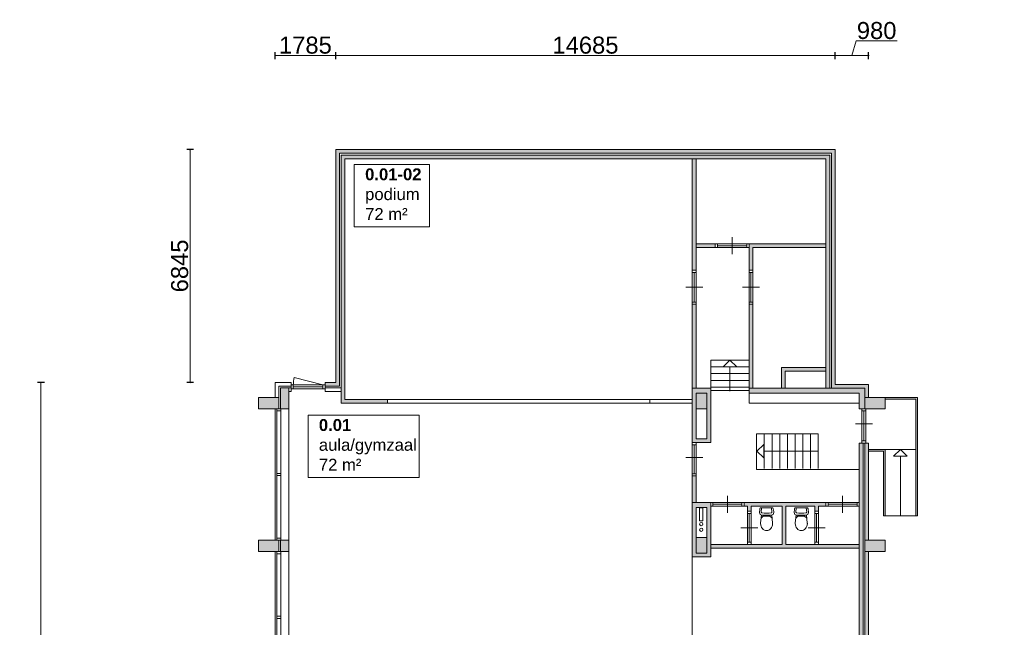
# Model space of a CAD drawing. Header units: millimetres. Extents: x 755778 to 1537169, y 90093 to 392038.
# Tile 43 of 134: x 755778 to 784731, y 374169 to 392038. Entities that reach past the tile are written whole.
import ezdxf

# ---------------------------------------------------------------- set-up
doc = ezdxf.new("R2010")
doc.units = ezdxf.units.MM
doc.layers.add('maatlijnen', color=7, linetype='Continuous')
doc.layers.add('NIV 00', color=7, linetype='Continuous')
doc.layers.add('oppervlaktelijnen', color=6, linetype='Continuous', lineweight=35, plot=False)
doc.layers.add('RUIMTEnr', color=7, linetype='Continuous', lineweight=5)
doc.styles.get("Standard").update_dxf_attribs({"font": 'arial.ttf'})
doc.dimstyles.new('even', dxfattribs={"dimtxt": 500, "dimasz": 50, "dimexe": 100, "dimexo": 0, "dimgap": 50, "dimtad": 1, "dimdec": 0, "dimzin": 0, "dimdsep": 46, "dimtxsty": 'Standard', "dimblk": 'DOT', "dimcen": 1, "dimclrd": 7, "dimclre": 7, "dimclrt": 7, "dimadec": 0, "dimazin": 0, "dimtfac": 1, "dimtdec": 0, "dimtofl": 0, "dimtmove": 0, "dimatfit": 2, "dimldrblk": 'DOT', "dimfxl": 100, "dimfxlon": 1, "dimtolj": 1, "dimtzin": 0, "dimlwd": 5, "dimarcsym": 0})

# ---------------------------------------------------------------- blocks, each defined once
blk = doc.blocks.new('_Dot')
at = {"color": 0, "linetype": 'ByBlock', "lineweight": -2}
blk.add_line((-0.5, 0), (-1, 0), dxfattribs=at)
at = {"color": 0, "linetype": 'ByBlock', "const_width": 0.5}
blk.add_lwpolyline([(-0.25, 0, 1), (0.25, 0, 1)], format="xyb", close=True, dxfattribs=at)
blk = doc.blocks.new('*D100')
at = {"layer": 'Defpoints', "color": 0, "lineweight": 5, "transparency": 16777216}
for p in [(765072, 390981), (763287, 383098), (765072, 383098)]:
    blk.add_point(p, dxfattribs=at)
at = {"layer": 'maatlijnen', "color": 7, "lineweight": -2, "transparency": 16777216}
for p, q in [((763287, 390881), (763287, 391081)), ((765072, 390881), (765072, 391081))]:
    blk.add_line(p, q, dxfattribs=at)
at = {"layer": 'maatlijnen', "color": 7, "lineweight": 5, "transparency": 16777216}
blk.add_line((763337, 390981), (765022, 390981), dxfattribs=at)
at = {"layer": 'maatlijnen', "color": 7, "lineweight": 5, "transparency": 16777216, "xscale": 50, "yscale": 50, "zscale": 50, "rotation": 180}
blk.add_blockref('_Dot', (763287, 390981), dxfattribs=at)
at = {"layer": 'maatlijnen', "color": 7, "lineweight": 5, "transparency": 16777216, "xscale": 50, "yscale": 50, "zscale": 50}
blk.add_blockref('_Dot', (765072, 390981), dxfattribs=at)
at = {"layer": 'maatlijnen', "color": 7, "lineweight": 5, "transparency": 16777216, "insert": (764179, 391286), "char_height": 500, "attachment_point": 5}
blk.add_mtext('\\A1;1785', dxfattribs=at)
blk = doc.blocks.new('*D101')
at = {"layer": 'Defpoints', "color": 0, "lineweight": 5, "transparency": 16777216}
for p in [(779757, 390981), (779757, 389943), (765072, 383098)]:
    blk.add_point(p, dxfattribs=at)
at = {"layer": 'maatlijnen', "color": 7, "lineweight": -2, "transparency": 16777216}
for p, q in [((765072, 390881), (765072, 391081)), ((779757, 390881), (779757, 391081))]:
    blk.add_line(p, q, dxfattribs=at)
at = {"layer": 'maatlijnen', "color": 7, "lineweight": 5, "transparency": 16777216}
blk.add_line((765122, 390981), (779707, 390981), dxfattribs=at)
at = {"layer": 'maatlijnen', "color": 7, "lineweight": 5, "transparency": 16777216, "xscale": 50, "yscale": 50, "zscale": 50, "rotation": 180}
blk.add_blockref('_Dot', (765072, 390981), dxfattribs=at)
at = {"layer": 'maatlijnen', "color": 7, "lineweight": 5, "transparency": 16777216, "xscale": 50, "yscale": 50, "zscale": 50}
blk.add_blockref('_Dot', (779757, 390981), dxfattribs=at)
at = {"layer": 'maatlijnen', "color": 7, "lineweight": 5, "transparency": 16777216, "insert": (772414, 391286), "char_height": 500, "attachment_point": 5}
blk.add_mtext('\\A1;14685', dxfattribs=at)
blk = doc.blocks.new('*D102')
at = {"layer": 'Defpoints', "color": 0, "lineweight": 5, "transparency": 16777216}
for p in [(780737, 390981), (779757, 389943), (780737, 383038)]:
    blk.add_point(p, dxfattribs=at)
at = {"layer": 'maatlijnen', "color": 7, "lineweight": 5, "transparency": 16777216}
for p, q in [((780247, 390981), (780376, 391411)), ((780376, 391411), (781579, 391411)), ((779807, 390981), (780687, 390981))]:
    blk.add_line(p, q, dxfattribs=at)
at = {"layer": 'maatlijnen', "color": 7, "lineweight": -2, "transparency": 16777216}
for p, q in [((779757, 390881), (779757, 391081)), ((780737, 390881), (780737, 391081))]:
    blk.add_line(p, q, dxfattribs=at)
at = {"layer": 'maatlijnen', "color": 7, "lineweight": 5, "transparency": 16777216, "xscale": 50, "yscale": 50, "zscale": 50, "rotation": 180}
blk.add_blockref('_Dot', (779757, 390981), dxfattribs=at)
at = {"layer": 'maatlijnen', "color": 7, "lineweight": 5, "transparency": 16777216, "xscale": 50, "yscale": 50, "zscale": 50}
blk.add_blockref('_Dot', (780737, 390981), dxfattribs=at)
at = {"layer": 'maatlijnen', "color": 7, "lineweight": 5, "transparency": 16777216, "insert": (780977, 391716), "char_height": 500, "attachment_point": 5}
blk.add_mtext('\\A1;980', dxfattribs=at)
blk = doc.blocks.new('*D111')
at = {"layer": 'Defpoints', "color": 0, "lineweight": 5, "transparency": 16777216}
for p in [(765072, 388218), (760788, 381373), (765072, 381373)]:
    blk.add_point(p, dxfattribs=at)
at = {"layer": 'maatlijnen', "color": 7, "lineweight": -2, "transparency": 16777216}
for p, q in [((760888, 388218), (760688, 388218)), ((760888, 381373), (760688, 381373))]:
    blk.add_line(p, q, dxfattribs=at)
at = {"layer": 'maatlijnen', "color": 7, "lineweight": 5, "transparency": 16777216}
blk.add_line((760788, 388168), (760788, 381423), dxfattribs=at)
at = {"layer": 'maatlijnen', "color": 7, "lineweight": 5, "transparency": 16777216, "xscale": 50, "yscale": 50, "zscale": 50}
for p, rotation in [((760788, 388218), 90), ((760788, 381373), 270)]:
    blk.add_blockref('_Dot', p, dxfattribs=dict(at, rotation=rotation))
at = {"layer": 'maatlijnen', "color": 7, "lineweight": 5, "transparency": 16777216, "insert": (760483, 384796), "char_height": 500, "attachment_point": 5, "rotation": 90}
blk.add_mtext('\\A1;6845', dxfattribs=at)
blk = doc.blocks.new('*D112')
at = {"layer": 'Defpoints', "color": 0, "lineweight": 5, "transparency": 16777216}
for p in [(760688, 381373), (756404, 359273), (758903, 359273)]:
    blk.add_point(p, dxfattribs=at)
at = {"layer": 'maatlijnen', "color": 7, "lineweight": -2, "transparency": 16777216}
for p, q in [((756504, 381373), (756304, 381373)), ((756504, 359273), (756304, 359273))]:
    blk.add_line(p, q, dxfattribs=at)
at = {"layer": 'maatlijnen', "color": 7, "lineweight": 5, "transparency": 16777216}
blk.add_line((756404, 381323), (756404, 359323), dxfattribs=at)
at = {"layer": 'maatlijnen', "color": 7, "lineweight": 5, "transparency": 16777216, "xscale": 50, "yscale": 50, "zscale": 50}
for p, rotation in [((756404, 381373), 90), ((756404, 359273), 270)]:
    blk.add_blockref('_Dot', p, dxfattribs=dict(at, rotation=rotation))
at = {"layer": 'maatlijnen', "color": 7, "lineweight": 5, "transparency": 16777216, "insert": (756099, 370323), "char_height": 500, "attachment_point": 5, "rotation": 90}
blk.add_mtext('\\A1;22100', dxfattribs=at)

msp = doc.modelspace()

# ---------------------------------------------------------------- hatches: boundary and pattern name
at = {"layer": 'NIV 00', "lineweight": 5}
h = msp.add_hatch(color=7, dxfattribs=at)
h.dxf.hatch_style = 1
h.paths.add_polyline_path([(779756.8, 388218.1), (765071.8, 388218.1), (765071.8, 381373.1), (764756.8, 381373.1), (764756.8, 381263.1), (765181.8, 381263.1), (765181.8, 388108.1), (779646.8, 388108.1), (779646.8, 381203.1), (780626.8, 381203.1), (780626.8, 380928.1), (780736.8, 380928.1), (780736.8, 381313.1), (779756.8, 381313.1)])
h = msp.add_hatch(color=7, dxfattribs=at)
h.dxf.hatch_style = 1
h.paths.add_polyline_path([(779596.8, 388058.1), (765231.8, 388058.1), (765231.8, 380763.1), (766591.8, 380763.1), (766591.8, 380873.1), (765341.8, 380873.1), (765341.8, 387948.1), (775556.8, 387948.1), (779486.8, 387948.1), (779486.8, 381203.1), (779596.8, 381203.1)])
h = msp.add_hatch(color=7, dxfattribs=at)
h.dxf.hatch_style = 1
h.paths.add_polyline_path([(775666.8, 383668.1), (775556.8, 383668.1), (775556.8, 381203.1), (775666.8, 381203.1)])
h = msp.add_hatch(color=7, dxfattribs=at)
h.dxf.hatch_style = 1
h.paths.add_polyline_path([(777336.8, 383668.1), (777226.8, 383668.1), (777226.8, 381203.1), (777336.8, 381203.1)])
h = msp.add_hatch(color=7, dxfattribs=at)
h.dxf.hatch_style = 1
h.paths.add_polyline_path([(779486.8, 381813.1), (778176.8, 381813.1), (778176.8, 381203.1), (778286.8, 381203.1), (778286.8, 381703.1), (779486.8, 381703.1)])
at = {"layer": 'NIV 00', "lineweight": 5, "true_color": 0x555d61}
h = msp.add_hatch(color=251, dxfattribs=at)
h.paths.add_polyline_path([(765461.8, 359429.1), (765341.8, 359429.1), (765341.8, 359178.1), (765191.8, 359178.1), (765191.8, 359578.1), (765461.8, 359578.1)])
h.paths.add_polyline_path([(763696.8, 359543.1), (763446.8, 359543.1), (763446.8, 359928.1), (763696.8, 359928.1)])
h.paths.add_polyline_path([(762796.8, 359598.1), (762796.8, 359928.1), (763396.8, 359928.1), (763396.8, 359598.1)])
h.paths.add_polyline_path([(762796.8, 363798.1), (762796.8, 364128.1), (763396.8, 364128.1), (763396.8, 363798.1)])
h.paths.add_polyline_path([(763446.8, 364128.1), (763446.8, 363798.1), (763696.8, 363798.1), (763696.8, 364128.1)])
h.paths.add_polyline_path([(762796.8, 367998.1), (762796.8, 368328.1), (763396.8, 368328.1), (763396.8, 367998.1)])
h.paths.add_polyline_path([(763446.8, 368328.1), (763446.8, 367998.1), (763696.8, 367998.1), (763696.8, 368328.1)])
h.paths.add_polyline_path([(762796.8, 372198.1), (762796.8, 372528.1), (763396.8, 372528.1), (763396.8, 372198.1)])
h.paths.add_polyline_path([(763446.8, 372528.1), (763446.8, 372198.1), (763696.8, 372198.1), (763696.8, 372528.1)])
h.paths.add_polyline_path([(762796.8, 376398.1), (762796.8, 376728.1), (763396.8, 376728.1), (763396.8, 376398.1)])
h.paths.add_polyline_path([(763446.8, 376728.1), (763446.8, 376398.1), (763696.8, 376398.1), (763696.8, 376728.1)])
h.paths.add_polyline_path([(762796.8, 380598.1), (762796.8, 380928.1), (763396.8, 380928.1), (763396.8, 380598.1)])
h.paths.add_polyline_path([(763446.8, 381213.1), (763696.8, 381213.1), (763696.8, 380598.1), (763446.8, 380598.1)])
h.paths.add_polyline_path([(775666.8, 380598.1), (775666.8, 381053.1), (775986.8, 381053.1), (775986.8, 380598.1)])
at = {"layer": 'NIV 00', "lineweight": 5}
h = msp.add_hatch(color=7, dxfattribs=at)
h.dxf.hatch_style = 1
h.paths.add_polyline_path([(776096.8, 381203.1), (775556.8, 381203.1), (775556.8, 379603.1), (776096.8, 379603.1)])
h.paths.add_polyline_path([(775986.8, 381053.1), (775986.8, 380598.1), (775986.8, 379713.1), (775666.8, 379713.1), (775666.8, 381053.1)], flags=16)
h = msp.add_hatch(color=7, dxfattribs=at)
h.dxf.hatch_style = 1
h.paths.add_polyline_path([(780626.8, 381203.1), (777226.8, 381203.1), (777226.8, 381053.1), (780466.8, 381053.1), (780466.8, 380598.1), (780626.8, 380598.1), (780626.8, 380928.1)])
h = msp.add_hatch(color=7, dxfattribs=at)
h.dxf.hatch_style = 1
h.paths.add_polyline_path([(792821.8, 362448.1), (792636.8, 362448.1), (792636.8, 380823.1), (792526.8, 380823.1), (792526.8, 362338.1), (792711.8, 362338.1), (792711.8, 359738.1), (792821.8, 359738.1)])
h.paths.add_polyline_path([(788306.8, 368536.8), (788196.8, 368536.8), (788196.8, 359738.1), (788306.8, 359738.1)])
h.paths.add_polyline_path([(780736.8, 372198.1), (780626.8, 372198.1), (780626.8, 368328.1), (780736.8, 368328.1)])
h.paths.add_polyline_path([(780576.8, 379581.1), (780544.8, 379581.1), (780466.8, 379581.1), (780466.8, 359578.1), (780576.8, 359578.1)])
h.paths.add_polyline_path([(780736.8, 367998.1), (780626.8, 367998.1), (780626.8, 364128.1), (780736.8, 364128.1)])
at = {"layer": 'NIV 00', "lineweight": 5, "true_color": 0x555d61}
h = msp.add_hatch(color=251, dxfattribs=at)
h.dxf.hatch_style = 1
h.paths.add_polyline_path([(781226.8, 380928.1), (780626.8, 380928.1), (780626.8, 380598.1), (781226.8, 380598.1)])
at = {"layer": 'NIV 00', "lineweight": 5}
h = msp.add_hatch(color=7, dxfattribs=at)
h.dxf.hatch_style = 1
h.paths.add_polyline_path([(782176.8, 380928.1), (781226.8, 380928.1), (781226.8, 380878.1), (782126.8, 380878.1), (782126.8, 377445.1), (782176.8, 377445.1)])
h = msp.add_hatch(color=7, dxfattribs=at)
h.dxf.hatch_style = 1
h.paths.add_polyline_path([(780736.8, 379581.1), (780626.8, 379581.1), (780626.8, 376728.1), (780736.8, 376728.1)])
h = msp.add_hatch(color=7, dxfattribs=at)
h.dxf.hatch_style = 1
h.paths.add_polyline_path([(781226.8, 377812.1), (781226.8, 379398.1), (780736.8, 379398.1), (780736.8, 379348.1), (781176.8, 379348.1), (781176.8, 377445.1), (781226.8, 377445.1)])
h = msp.add_hatch(color=7, dxfattribs=at)
h.dxf.hatch_style = 1
h.paths.add_polyline_path([(775666.8, 378619.1), (775556.8, 378619.1), (775556.8, 377843.1), (775666.8, 377843.1)])
h = msp.add_hatch(color=7, dxfattribs=at)
h.dxf.hatch_style = 1
h.paths.add_polyline_path([(776096.8, 377843.1), (775556.8, 377843.1), (775556.8, 376243.1), (776096.8, 376243.1)])
h.paths.add_polyline_path([(775986.8, 377693.1), (775986.8, 376353.1), (775666.8, 376353.1), (775666.8, 377693.1)], flags=16)
h.paths.add_polyline_path([(775770.2, 377681.6), (775870.2, 377681.6), (775870.2, 377301.9), (775770.2, 377301.9)], flags=0)
h.paths.add_polyline_path([(775870.2, 377204.9, -1), (775770.2, 377204.9, -1)], flags=0)
h.paths.add_polyline_path([(775870.2, 377036.6, -1), (775770.2, 377036.6, -1)], flags=0)
h.paths.add_polyline_path([(775986.8, 376808.1), (775986.8, 376353.1), (775666.8, 376353.1), (775666.8, 376808.1)], flags=0)
h = msp.add_hatch(color=7, dxfattribs=at)
h.dxf.hatch_style = 1
h.paths.add_polyline_path([(779482.8, 377843.1), (777080.8, 377843.1), (777080.8, 377733.1), (777176.8, 377733.1), (777176.8, 377587.1), (777286.8, 377587.1), (777286.8, 377733.1), (778196.8, 377733.1), (778196.8, 376603.1), (776096.8, 376603.1), (776096.8, 376493.1), (780466.8, 376493.1), (780466.8, 376603.1), (778306.8, 376603.1), (778306.8, 377733.1), (779156.8, 377733.1), (779156.8, 377587.1), (779266.8, 377587.1), (779266.8, 377733.1), (779482.8, 377733.1)])
msp.add_hatch(color=251, dxfattribs=at).paths.add_polyline_path([(775666.8, 376353.1), (775666.8, 376808.1), (775986.8, 376808.1), (775986.8, 376353.1)])
at = {"layer": 'NIV 00', "lineweight": 5, "true_color": 0x555d61}
h = msp.add_hatch(color=251, dxfattribs=at)
h.paths.add_polyline_path([(781226.8, 363798.1), (781226.8, 364128.1), (780626.8, 364128.1), (780626.8, 363798.1)])
h.paths.add_polyline_path([(781226.8, 367998.1), (781226.8, 368328.1), (780626.8, 368328.1), (780626.8, 367998.1)])
h.paths.add_polyline_path([(781226.8, 372198.1), (781226.8, 372528.1), (780626.8, 372528.1), (780626.8, 372198.1)])
h.paths.add_polyline_path([(781226.8, 376398.1), (781226.8, 376728.1), (780626.8, 376728.1), (780626.8, 376398.1)])
at = {"layer": 'NIV 00', "lineweight": 5}
h = msp.add_hatch(color=7, dxfattribs=at)
h.dxf.hatch_style = 1
h.paths.add_polyline_path([(780736.8, 376398.1), (780626.8, 376398.1), (780626.8, 372528.1), (780736.8, 372528.1)])
at = {"layer": 'oppervlaktelijnen', "lineweight": 5}
h = msp.add_hatch(color=7, dxfattribs=at)
h.dxf.hatch_style = 1
h.paths.add_polyline_path([(775666.8, 387948.1), (775556.8, 387948.1), (775556.8, 384668.1), (775666.8, 384668.1)])
h = msp.add_hatch(color=7, dxfattribs=at)
h.dxf.hatch_style = 1
h.paths.add_polyline_path([(776226.8, 385448.1), (775666.8, 385448.1), (775666.8, 385338.1), (776226.8, 385338.1)])
h = msp.add_hatch(color=7, dxfattribs=at)
h.dxf.hatch_style = 1
h.paths.add_polyline_path([(779486.8, 385448.1), (777226.8, 385448.1), (777226.8, 385334.1), (777226.8, 384668.1), (777336.8, 384668.1), (777336.8, 385338.1), (779486.8, 385338.1)])

# ---------------------------------------------------------------- linework, layer by layer
at = {"layer": 'NIV 00', "color": 7, "lineweight": 5}
for p, q in [((779756.8, 388218.1), (765071.8, 388218.1)), ((765071.8, 388218.1), (765071.8, 381373.1)), ((765181.8, 381263.1), (765181.8, 388108.1)), ((765181.8, 388108.1), (779646.8, 388108.1)), ((765231.8, 380763.1), (765231.8, 388058.1)), ((765231.8, 388058.1), (779596.8, 388058.1)), ((779596.8, 388058.1), (779596.8, 381203.1)), ((779646.8, 388108.1), (779646.8, 381203.1)), ((779756.8, 381313.1), (779756.8, 388218.1)), ((779486.8, 387948.1), (765341.8, 387948.1)), ((765341.8, 387948.1), (765341.8, 380873.1)), ((775666.8, 387948.1), (775556.8, 387948.1)), ((775556.8, 387948.1), (775556.8, 384668.1)), ((775666.8, 384668.1), (775666.8, 387948.1)), ((779486.8, 381203.1), (779486.8, 387948.1)), ((776226.8, 385448.1), (775666.8, 385448.1)), ((775666.8, 385448.1), (775666.8, 385338.1)), ((776293.8, 385448.1), (776226.8, 385448.1)), ((776226.8, 385448.1), (776226.8, 385334.1)), ((776226.8, 385338.1), (776226.8, 385448.1)), ((776293.8, 385448.1), (776293.8, 385334.1)), ((777159.8, 385448.1), (776293.8, 385448.1)), ((777159.8, 385391.1), (776293.8, 385391.1)), ((776726.8, 385141.1), (776726.8, 385641.1)), ((777226.8, 385448.1), (777159.8, 385448.1)), ((777159.8, 385448.1), (777159.8, 385334.1)), ((777226.8, 385448.1), (777226.8, 385334.1)), ((779486.8, 385448.1), (777226.8, 385448.1)), ((777226.8, 385448.1), (777226.8, 384668.1)), ((779486.8, 385338.1), (779486.8, 385448.1)), ((775666.8, 385338.1), (776226.8, 385338.1)), ((776226.8, 385334.1), (776293.8, 385334.1)), ((777159.8, 385334.1), (776293.8, 385334.1)), ((777159.8, 385334.1), (777226.8, 385334.1)), ((777336.8, 384668.1), (777336.8, 385338.1)), ((777336.8, 385338.1), (779486.8, 385338.1)), ((775554.8, 384668.1), (775554.8, 384601.1)), ((775668.8, 384668.1), (775554.8, 384668.1)), ((775668.8, 384601.1), (775554.8, 384601.1)), ((775554.8, 384601.1), (775554.8, 383735.1)), ((775556.8, 384668.1), (775666.8, 384668.1)), ((775611.8, 384601.1), (775611.8, 383735.1)), ((775668.8, 384601.1), (775668.8, 384668.1)), ((775668.8, 384601.1), (775668.8, 383735.1)), ((777224.8, 384668.1), (777224.8, 384601.1)), ((777338.8, 384668.1), (777224.8, 384668.1)), ((777338.8, 384601.1), (777224.8, 384601.1)), ((777224.8, 384601.1), (777224.8, 383735.1)), ((777226.8, 384668.1), (777336.8, 384668.1)), ((777281.8, 384601.1), (777281.8, 383735.1)), ((777338.8, 384601.1), (777338.8, 384668.1)), ((777338.8, 384601.1), (777338.8, 383735.1)), ((775361.8, 384168.1), (775861.8, 384168.1)), ((777031.8, 384168.1), (777531.8, 384168.1)), ((775554.8, 383735.1), (775554.8, 383668.1)), ((775668.8, 383735.1), (775554.8, 383735.1)), ((775668.8, 383668.1), (775554.8, 383668.1)), ((775556.8, 383668.1), (775556.8, 381203.1)), ((775666.8, 383668.1), (775556.8, 383668.1)), ((775666.8, 381203.1), (775666.8, 383668.1)), ((775668.8, 383668.1), (775668.8, 383735.1)), ((777224.8, 383735.1), (777224.8, 383668.1)), ((777338.8, 383735.1), (777224.8, 383735.1)), ((777338.8, 383668.1), (777224.8, 383668.1)), ((777226.8, 383668.1), (777226.8, 381203.1)), ((777336.8, 383668.1), (777226.8, 383668.1)), ((777336.8, 381203.1), (777336.8, 383668.1)), ((777338.8, 383668.1), (777338.8, 383735.1)), ((777226.8, 382028.1), (776096.8, 382028.1)), ((776096.8, 382028.1), (776096.8, 381203.1)), ((776461.8, 381828.1), (776661.8, 382028.1)), ((776661.8, 382028.1), (776861.8, 381828.1)), ((777226.8, 381828.1), (776096.8, 381828.1)), ((777226.8, 381628.1), (776096.8, 381628.1)), ((776861.8, 381828.1), (776461.8, 381828.1)), ((776661.8, 381828.1), (776661.8, 381114.4)), ((779486.8, 381813.1), (778176.8, 381813.1)), ((778176.8, 381813.1), (778176.8, 381203.1)), ((778286.8, 381203.1), (778286.8, 381703.1)), ((778286.8, 381703.1), (779486.8, 381703.1)), ((779486.8, 381703.1), (779486.8, 381813.1)), ((763756.8, 381373.1), (763286.8, 381373.1)), ((763286.8, 381373.1), (763286.8, 380928.1)), ((763756.8, 381263.1), (763756.8, 381373.1)), ((764689.8, 381295.1), (763853.3, 381519.2)), ((764756.8, 381373.1), (764756.8, 381263.1)), ((765071.8, 381373.1), (764756.8, 381373.1)), ((777226.8, 381428.1), (776096.8, 381428.1)), ((780736.8, 381313.1), (779756.8, 381313.1)), ((780736.8, 380928.1), (780736.8, 381313.1)), ((763396.8, 380928.1), (763396.8, 381263.1)), ((763396.8, 381263.1), (763756.8, 381263.1)), ((763446.8, 381213.1), (763696.8, 381213.1)), ((763446.8, 380598.1), (763446.8, 381213.1)), ((763696.8, 381213.1), (763696.8, 380598.1)), ((763696.8, 381103.1), (763696.8, 381213.1)), ((763696.8, 381213.1), (763756.8, 381213.1)), ((763756.8, 381103.1), (763696.8, 381103.1)), ((763823.8, 381295.1), (763756.8, 381295.1)), ((763756.8, 381295.1), (763756.8, 381181.1)), ((763756.8, 381213.1), (763756.8, 381103.1)), ((763756.8, 381181.1), (763823.8, 381181.1)), ((763823.8, 381295.1), (763823.8, 381181.1)), ((764689.8, 381295.1), (763823.8, 381295.1)), ((764689.8, 381238.1), (763823.8, 381238.1)), ((764689.8, 381181.1), (763823.8, 381181.1)), ((764756.8, 381295.1), (764689.8, 381295.1)), ((764689.8, 381295.1), (764689.8, 381181.1)), ((764689.8, 381181.1), (764756.8, 381181.1)), ((764756.8, 381295.1), (764756.8, 381181.1)), ((764756.8, 381263.1), (765181.8, 381263.1)), ((764756.8, 381213.1), (765231.8, 381213.1)), ((764756.8, 381103.1), (764756.8, 381213.1)), ((765231.8, 381103.1), (764756.8, 381103.1)), ((765231.8, 381213.1), (765231.8, 381103.1)), ((775556.8, 379603.1), (775556.8, 381203.1)), ((775556.8, 381203.1), (776096.8, 381203.1)), ((775556.8, 381203.1), (775666.8, 381203.1)), ((775666.8, 380598.1), (775666.8, 381053.1)), ((775666.8, 381053.1), (775986.8, 381053.1)), ((775666.8, 379713.1), (775666.8, 381053.1)), ((775666.8, 381053.1), (775986.8, 381053.1)), ((775986.8, 381053.1), (775986.8, 380598.1)), ((775986.8, 381053.1), (775986.8, 379713.1)), ((777226.8, 381228.1), (776096.8, 381228.1)), ((776096.8, 381203.1), (776096.8, 379603.1)), ((777226.8, 381128.1), (776096.8, 381128.1)), ((777226.8, 381203.1), (777336.8, 381203.1)), ((777226.8, 381203.1), (777226.8, 381053.1)), ((780626.8, 381203.1), (777226.8, 381203.1)), ((777226.8, 381053.1), (777226.8, 380763.1)), ((777226.8, 381053.1), (780466.8, 381053.1)), ((778176.8, 381203.1), (778286.8, 381203.1)), ((779596.8, 381203.1), (779486.8, 381203.1)), ((779646.8, 381203.1), (780626.8, 381203.1)), ((780466.8, 381053.1), (780466.8, 380598.1)), ((780626.8, 380928.1), (780626.8, 381203.1)), ((780626.8, 381203.1), (780626.8, 380928.1)), ((762796.8, 380598.1), (762796.8, 380928.1)), ((762796.8, 380928.1), (763396.8, 380928.1)), ((763286.8, 380928.1), (763396.8, 380928.1)), ((763396.8, 380928.1), (763396.8, 380598.1)), ((766591.8, 380763.1), (765231.8, 380763.1)), ((765341.8, 380873.1), (766591.8, 380873.1)), ((766591.8, 380873.1), (766591.8, 380763.1)), ((766591.8, 380763.1), (774306.8, 380763.1)), ((774306.8, 380763.1), (774306.8, 380873.1)), ((774306.8, 380873.1), (775556.8, 380873.1)), ((775556.8, 380763.1), (774306.8, 380763.1)), ((775556.8, 380873.1), (775556.8, 380763.1)), ((777226.8, 380763.1), (780466.8, 380763.1)), ((781226.8, 380928.1), (780626.8, 380928.1)), ((780626.8, 380928.1), (780626.8, 380598.1)), ((781226.8, 380928.1), (780626.8, 380928.1)), ((780626.8, 380928.1), (780736.8, 380928.1)), ((782176.8, 380928.1), (781226.8, 380928.1)), ((781226.8, 380928.1), (781226.8, 380878.1)), ((781226.8, 380598.1), (781226.8, 380928.1)), ((781226.8, 380598.1), (781226.8, 380928.1)), ((781226.8, 380878.1), (782126.8, 380878.1)), ((782126.8, 380878.1), (782126.8, 377445.1)), ((782176.8, 377445.1), (782176.8, 380928.1)), ((763396.8, 380598.1), (762796.8, 380598.1)), ((763286.8, 380598.1), (763286.8, 376728.1)), ((763342.8, 380598.1), (763342.8, 380531.1)), ((763456.8, 380598.1), (763342.8, 380598.1)), ((763456.8, 380531.1), (763342.8, 380531.1)), ((763342.8, 378696.6), (763342.8, 380531.1)), ((763696.8, 380598.1), (763446.8, 380598.1)), ((763456.8, 380531.1), (763456.8, 380598.1)), ((763456.8, 380531.1), (763456.8, 378696.6)), ((763696.8, 376728.1), (763696.8, 380598.1)), ((775986.8, 380598.1), (775666.8, 380598.1)), ((780466.8, 380598.1), (781226.8, 380598.1)), ((780544.8, 380598.1), (780544.8, 380531.1)), ((780658.8, 380598.1), (780544.8, 380598.1)), ((780658.8, 380531.1), (780544.8, 380531.1)), ((780544.8, 380531.1), (780544.8, 379648.1)), ((780601.8, 379648.1), (780601.8, 380531.1)), ((780626.8, 380598.1), (781226.8, 380598.1)), ((780658.8, 380531.1), (780658.8, 380598.1)), ((780658.8, 380531.1), (780658.8, 379648.1)), ((780351.8, 380148.1), (780851.8, 380148.1)), ((775556.8, 379603.1), (775556.8, 379536.1)), ((775670.8, 379603.1), (775556.8, 379603.1)), ((776096.8, 379603.1), (775556.8, 379603.1)), ((775986.8, 379713.1), (775666.8, 379713.1)), ((775670.8, 379536.1), (775670.8, 379603.1)), ((780466.8, 379581.1), (780466.8, 359578.1)), ((780576.8, 379581.1), (780466.8, 379581.1)), ((780544.8, 379648.1), (780544.8, 379581.1)), ((780658.8, 379648.1), (780544.8, 379648.1)), ((780658.8, 379581.1), (780544.8, 379581.1)), ((780576.8, 359578.1), (780576.8, 379581.1)), ((780736.8, 379581.1), (780626.8, 379581.1)), ((780626.8, 379581.1), (780626.8, 376728.1)), ((780658.8, 379581.1), (780658.8, 379648.1)), ((780736.8, 376728.1), (780736.8, 379581.1)), ((775670.8, 379536.1), (775556.8, 379536.1)), ((775556.8, 379536.1), (775556.8, 378686.1)), ((775613.8, 379536.1), (775613.8, 378686.1)), ((775670.8, 378686.1), (775670.8, 379536.1)), ((780736.8, 379398.1), (781226.8, 379398.1)), ((781176.8, 379348.1), (780736.8, 379348.1)), ((781176.8, 377445.1), (781176.8, 379348.1)), ((781226.8, 379398.1), (782126.8, 379398.1)), ((781226.8, 379398.1), (781226.8, 377812.1)), ((781676.8, 379398.1), (781476.8, 379198.1)), ((781876.8, 379198.1), (781676.8, 379398.1)), ((775363.8, 379163.1), (775863.8, 379163.1)), ((781476.8, 379198.1), (781876.8, 379198.1)), ((781676.8, 379198.1), (781676.8, 377445.1)), ((763342.8, 378696.6), (763342.8, 378629.6)), ((763456.8, 378696.6), (763342.8, 378696.6)), ((763456.8, 378629.6), (763342.8, 378629.6)), ((763342.8, 376795.1), (763342.8, 378629.6)), ((763456.8, 378629.6), (763456.8, 378696.6)), ((763456.8, 378629.6), (763456.8, 376795.1)), ((775556.8, 378686.1), (775556.8, 378619.1)), ((775670.8, 378686.1), (775556.8, 378686.1)), ((775670.8, 378619.1), (775556.8, 378619.1)), ((775556.8, 378619.1), (775556.8, 377843.1)), ((775666.8, 378619.1), (775556.8, 378619.1)), ((775666.8, 377843.1), (775666.8, 378619.1)), ((775670.8, 378619.1), (775670.8, 378686.1)), ((775556.8, 376243.1), (775556.8, 377843.1)), ((775556.8, 377843.1), (776096.8, 377843.1)), ((775556.8, 377843.1), (775666.8, 377843.1)), ((776163.8, 377843.1), (776096.8, 377843.1)), ((776096.8, 377843.1), (776096.8, 377729.1)), ((776096.8, 377843.1), (776096.8, 376243.1)), ((776163.8, 377843.1), (776163.8, 377729.1)), ((777013.8, 377843.1), (776163.8, 377843.1)), ((776588.8, 377536.1), (776588.8, 378036.1)), ((777080.8, 377843.1), (777013.8, 377843.1)), ((777013.8, 377843.1), (777013.8, 377729.1)), ((777080.8, 377843.1), (777080.8, 377729.1)), ((777080.8, 377733.1), (777080.8, 377843.1)), ((777080.8, 377843.1), (779482.8, 377843.1)), ((779549.8, 377843.1), (779482.8, 377843.1)), ((779482.8, 377843.1), (779482.8, 377729.1)), ((779482.8, 377843.1), (779482.8, 377733.1)), ((779549.8, 377843.1), (779549.8, 377729.1)), ((780399.8, 377843.1), (779549.8, 377843.1)), ((779974.8, 377536.1), (779974.8, 378036.1)), ((780466.8, 377843.1), (780399.8, 377843.1)), ((780399.8, 377843.1), (780399.8, 377729.1)), ((780466.8, 377843.1), (780466.8, 377729.1)), ((775666.8, 376353.1), (775666.8, 377693.1)), ((775666.8, 377693.1), (775986.8, 377693.1)), ((775770.2, 377301.9), (775770.2, 377681.6)), ((775770.2, 377681.6), (775870.2, 377681.6)), ((775870.2, 377681.6), (775870.2, 377301.9)), ((775986.8, 377693.1), (775986.8, 376353.1)), ((776096.8, 377729.1), (776163.8, 377729.1)), ((777013.8, 377786.1), (776163.8, 377786.1)), ((777013.8, 377729.1), (776163.8, 377729.1)), ((777013.8, 377729.1), (777080.8, 377729.1)), ((777176.8, 377733.1), (777080.8, 377733.1)), ((777174.8, 377587.1), (777174.8, 377520.1)), ((777288.8, 377587.1), (777174.8, 377587.1)), ((777176.8, 377587.1), (777176.8, 377733.1)), ((777286.8, 377587.1), (777176.8, 377587.1)), ((778196.8, 377733.1), (777286.8, 377733.1)), ((777286.8, 377733.1), (777286.8, 377587.1)), ((777288.8, 377520.1), (777288.8, 377587.1)), ((777555.3, 377684), (777928.3, 377684)), ((777584.2, 377558.6), (777595.1, 377684)), ((777899.4, 377558.6), (777888.4, 377684)), ((778196.8, 376603.1), (778196.8, 377733.1)), ((779156.8, 377733.1), (778306.8, 377733.1)), ((778306.8, 377733.1), (778306.8, 376603.1)), ((778575.3, 377684), (778948.3, 377684)), ((778604.2, 377558.6), (778615.1, 377684)), ((778919.4, 377558.6), (778908.4, 377684)), ((779154.8, 377587.1), (779154.8, 377520.1)), ((779268.8, 377587.1), (779154.8, 377587.1)), ((779156.8, 377587.1), (779156.8, 377733.1)), ((779266.8, 377587.1), (779156.8, 377587.1)), ((779482.8, 377733.1), (779266.8, 377733.1)), ((779266.8, 377733.1), (779266.8, 377587.1)), ((779268.8, 377520.1), (779268.8, 377587.1)), ((779482.8, 377729.1), (779549.8, 377729.1)), ((780399.8, 377786.1), (779549.8, 377786.1)), ((780399.8, 377729.1), (779549.8, 377729.1)), ((780399.8, 377729.1), (780466.8, 377729.1)), ((781226.8, 377812.1), (781226.8, 377445.1)), ((775870.2, 377301.9), (775770.2, 377301.9)), ((777288.8, 377520.1), (777174.8, 377520.1)), ((777174.8, 377520.1), (777174.8, 376670.1)), ((777231.8, 377520.1), (777231.8, 376670.1)), ((777288.8, 377520.1), (777288.8, 376670.1)), ((777586.6, 377470), (777564.7, 377239.3)), ((777643.3, 377440), (777581.4, 377380)), ((777880.9, 377470), (777602.7, 377470)), ((777839.1, 377440), (777643.3, 377440)), ((777839.1, 377440), (777901, 377380)), ((777895.8, 377470), (777917.7, 377239.3)), ((778606.6, 377470), (778584.7, 377239.3)), ((778663.3, 377440), (778601.4, 377380)), ((778900.9, 377470), (778622.7, 377470)), ((778859.1, 377440), (778663.3, 377440)), ((778859.1, 377440), (778921, 377380)), ((778915.8, 377470), (778937.7, 377239.3)), ((779268.8, 377520.1), (779154.8, 377520.1)), ((779154.8, 377520.1), (779154.8, 376670.1)), ((779211.8, 377520.1), (779211.8, 376670.1)), ((779268.8, 377520.1), (779268.8, 376670.1)), ((781226.8, 377445.1), (781176.8, 377445.1)), ((781226.8, 377445.1), (782126.8, 377445.1)), ((782126.8, 377445.1), (782176.8, 377445.1)), ((776981.8, 377095.1), (777481.8, 377095.1)), ((778961.8, 377095.1), (779461.8, 377095.1)), ((762796.8, 376398.1), (762796.8, 376728.1)), ((762796.8, 376728.1), (763396.8, 376728.1)), ((763342.8, 376795.1), (763342.8, 376728.1)), ((763456.8, 376795.1), (763342.8, 376795.1)), ((763456.8, 376728.1), (763342.8, 376728.1)), ((763396.8, 376728.1), (763396.8, 376398.1)), ((763446.8, 376728.1), (763446.8, 376398.1)), ((763696.8, 376728.1), (763446.8, 376728.1)), ((763456.8, 376728.1), (763456.8, 376795.1)), ((763696.8, 376398.1), (763696.8, 376728.1)), ((775666.8, 376353.1), (775666.8, 376808.1)), ((775666.8, 376808.1), (775986.8, 376808.1)), ((775986.8, 376808.1), (775986.8, 376353.1)), ((781226.8, 376728.1), (780626.8, 376728.1)), ((780626.8, 376728.1), (780626.8, 376398.1)), ((780626.8, 376728.1), (780736.8, 376728.1)), ((781226.8, 376398.1), (781226.8, 376728.1)), ((763396.8, 376398.1), (762796.8, 376398.1)), ((763286.8, 376398.1), (763286.8, 372528.1)), ((763342.8, 376398.1), (763342.8, 376331.1)), ((763456.8, 376398.1), (763342.8, 376398.1)), ((763446.8, 376398.1), (763696.8, 376398.1)), ((763456.8, 376331.1), (763456.8, 376398.1)), ((763696.8, 372528.1), (763696.8, 376398.1)), ((776096.8, 376493.1), (776096.8, 376603.1)), ((776096.8, 376603.1), (778196.8, 376603.1)), ((780466.8, 376493.1), (776096.8, 376493.1)), ((777174.8, 376670.1), (777174.8, 376603.1)), ((777288.8, 376670.1), (777174.8, 376670.1)), ((777288.8, 376603.1), (777174.8, 376603.1)), ((777288.8, 376603.1), (777288.8, 376670.1)), ((778306.8, 376603.1), (780466.8, 376603.1)), ((779154.8, 376670.1), (779154.8, 376603.1)), ((779268.8, 376670.1), (779154.8, 376670.1)), ((779268.8, 376603.1), (779154.8, 376603.1)), ((779268.8, 376603.1), (779268.8, 376670.1)), ((780466.8, 376603.1), (780466.8, 376493.1)), ((780626.8, 376398.1), (781226.8, 376398.1)), ((780626.8, 376398.1), (780626.8, 372528.1)), ((780736.8, 376398.1), (780626.8, 376398.1)), ((780736.8, 372528.1), (780736.8, 376398.1)), ((763456.8, 376331.1), (763342.8, 376331.1)), ((763342.8, 374496.6), (763342.8, 376331.1)), ((763456.8, 376331.1), (763456.8, 374496.6)), ((776096.8, 376243.1), (775556.8, 376243.1)), ((775986.8, 376353.1), (775666.8, 376353.1)), ((775986.8, 376353.1), (775666.8, 376353.1)), ((763342.8, 374496.6), (763342.8, 374429.6)), ((763456.8, 374496.6), (763342.8, 374496.6)), ((763456.8, 374429.6), (763342.8, 374429.6)), ((763342.8, 372595.1), (763342.8, 374429.6)), ((763456.8, 374429.6), (763456.8, 374496.6)), ((763456.8, 374429.6), (763456.8, 372595.1))]:
    msp.add_line(p, q, dxfattribs=at)
at = {"layer": 'NIV 00', "color": 251, "lineweight": 5, "true_color": 0x555d61}
for p, q in [((777446.8, 379860.6), (777446.8, 378838.1)), ((777673.4, 379860.6), (777673.4, 378838.1)), ((777900.1, 379860.6), (777900.1, 378838.1)), ((778126.8, 379860.6), (778126.8, 378838.1)), ((778353.4, 379860.6), (778353.4, 378838.1)), ((778580.1, 379860.6), (778580.1, 378838.1)), ((778806.8, 379860.6), (778806.8, 378838.1)), ((779033.4, 379860.6), (779033.4, 378838.1)), ((779260.1, 379860.6), (779260.1, 378838.1)), ((777454.8, 379349.3), (777654.8, 379549.3)), ((777654.8, 379149.3), (777454.8, 379349.3)), ((777654.8, 379549.3), (777654.8, 379149.3)), ((779260.1, 379349.3), (777654.8, 379349.3))]:
    msp.add_line(p, q, dxfattribs=at)
at = {"layer": 'NIV 00', "color": 7, "lineweight": 5}
for centre in [(775820.2, 377204.9), (775820.2, 377036.6)]:
    msp.add_circle(centre, 50, dxfattribs=at)
for centre, radius, start, end in [((764689.8, 381295.1), 866, 165, 180), ((777978.3, 377541), 446.6, 161.32403, 180.01159), ((777604.7, 377557.5), 20.6, 176.89039, 258.49957), ((777878.8, 377557.5), 20.6, 281.50043, 3.10961), ((777505.2, 377541), 446.6, 359.98841, 18.67597), ((778998.3, 377541), 446.6, 161.32403, 180.01159), ((778624.7, 377557.5), 20.6, 176.89039, 258.49957), ((778898.8, 377557.5), 20.6, 281.50043, 3.10961), ((778525.2, 377541), 446.6, 359.98841, 18.67597), ((777602.7, 377540.9), 70.9, 180, 270), ((777741.8, 378230.9), 707.8, 258.49957, 281.50043), ((777880.9, 377540.9), 70.9, 270, 0), ((778622.7, 377540.9), 70.9, 180, 270), ((778761.8, 378230.9), 707.8, 258.49957, 281.50043), ((778900.9, 377540.9), 70.9, 270, 0), ((777793.9, 377217.5), 230.2, 174.57812, 180), ((777793.9, 377217.5), 230.2, 180, 199.96738), ((777768.1, 377208.2), 202.8, 199.96738, 221.25548), ((777751.7, 377193.7), 181, 221.25548, 244.72196), ((777741.2, 377171.4), 156.3, 244.72196, 270), ((777741.2, 377171.4), 156.3, 270, 295.27804), ((777730.7, 377193.7), 181, 295.27804, 318.74452), ((777714.2, 377208.2), 202.8, 318.74452, 340.03262), ((777688.5, 377217.5), 230.2, 340.03262, 360), ((777688.5, 377217.5), 230.2, 360, 5.42188), ((778813.9, 377217.5), 230.2, 174.57812, 180), ((778813.9, 377217.5), 230.2, 180, 199.96738), ((778788.1, 377208.2), 202.8, 199.96738, 221.25548), ((778771.7, 377193.7), 181, 221.25548, 244.72196), ((778761.2, 377171.4), 156.3, 244.72196, 270), ((778761.2, 377171.4), 156.3, 270, 295.27804), ((778750.7, 377193.7), 181, 295.27804, 318.74452), ((778734.2, 377208.2), 202.8, 318.74452, 340.03262), ((778708.5, 377217.5), 230.2, 340.03262, 360), ((778708.5, 377217.5), 230.2, 360, 5.42188)]:
    msp.add_arc(centre, radius, start, end, dxfattribs=at)
at = {"layer": 'oppervlaktelijnen', "color": 251, "lineweight": 5, "true_color": 0x555d61}
for p, q in [((777446.8, 379860.6), (779260.1, 379860.6)), ((777446.8, 378812.2), (777446.8, 379860.6)), ((780466.8, 378812.2), (777446.8, 378812.2))]:
    msp.add_line(p, q, dxfattribs=at)
at = {"layer": 'oppervlaktelijnen', "lineweight": 5}
msp.add_line((780466.8, 379581.1), (780466.8, 378812.2), dxfattribs=at)
at = {"layer": 'oppervlaktelijnen', "color": 6, "lineweight": 5}
msp.add_lwpolyline([(765341.8, 387948.1), (775556.8, 387948.1), (775556.8, 380873.1), (765341.8, 380873.1)], close=True, dxfattribs=at)
at = {"layer": 'oppervlaktelijnen', "lineweight": 5}
msp.add_lwpolyline([(775556.8, 376243.1), (776096.8, 376243.1), (776096.8, 376493.1), (780466.8, 376493.1), (780466.8, 368648.1), (775556.8, 368648.1)], close=True, dxfattribs=at)
at = {"layer": 'RUIMTEnr', "lineweight": 5}
for points in [[(765617.8, 387780.6), (767830.6, 387780.6), (767830.6, 385950.9), (765617.8, 385950.9)], [(764257.9, 380408.8), (767527.1, 380408.8), (767527.1, 378579.1), (764257.9, 378579.1)]]:
    msp.add_lwpolyline(points, close=True, dxfattribs=at)

# ---------------------------------------------------------------- texts
at = {"layer": 'RUIMTEnr', "lineweight": 5, "char_height": 350, "attachment_point": 4, "rotation": 0.04243}
for s, insert in [('{\\fArial|b1|i0|c0|p34;0.01-02\\P}podium{\\fArial|b1|i0|c0|p34;\\P}72 m²', (765935.3, 386906.3)), ('{\\fArial|b1|i0|c0|p34;0.01\\P}aula/gymzaal\\P72 m²', (764575.4, 379534.5))]:
    msp.add_mtext_dynamic_manual_height_columns(s, width=2951.731, gutter_width=121.2, heights=[0], dxfattribs=dict(at, insert=insert))

# ---------------------------------------------------------------- dimensions: what is measured, and where the dimension line sits
at = {"layer": 'maatlijnen', "lineweight": 5}
for base, p1, p2, picture, middle in [((780736.8, 390980.7), (779756.8, 389943), (780736.8, 383038), '*D102', (780425.9, 391716.3)), ((779756.8, 390980.7), (765071.8, 383098), (779756.8, 389943), '*D101', (772414.3, 391286))]:
    dim = msp.add_linear_dim(base=base, p1=p1, p2=p2, dimstyle='even', override={"dimtmove": 1}, dxfattribs=at)
    dim.commit()
    dim.dimension.update_dxf_attribs({"geometry": picture, "text_midpoint": middle})
dim = msp.add_linear_dim(base=(765071.8, 390980.7), p1=(763286.8, 383098), p2=(765071.8, 383098), dimstyle='even', dxfattribs=at)
dim.commit()
dim.dimension.update_dxf_attribs({"geometry": '*D100', "text_midpoint": (764179.3, 391286)})
dim = msp.add_linear_dim(base=(760788.4, 381373.1), p1=(765071.8, 388218.1), p2=(765071.8, 381373.1), angle=90, dimstyle='even', dxfattribs=at)
dim.commit()
dim.dimension.update_dxf_attribs({"geometry": '*D111', "text_midpoint": (760483.1, 384795.6)})
dim = msp.add_linear_dim(base=(756404.5, 359273.1), p1=(760687.8, 381373.1), p2=(758902.8, 359273.1), angle=90, dimstyle='even', override={"dimtmove": 1}, dxfattribs=at)
dim.commit()
dim.dimension.update_dxf_attribs({"geometry": '*D112', "text_midpoint": (756099.2, 370323.1)})

doc.saveas('drawing.dxf')
